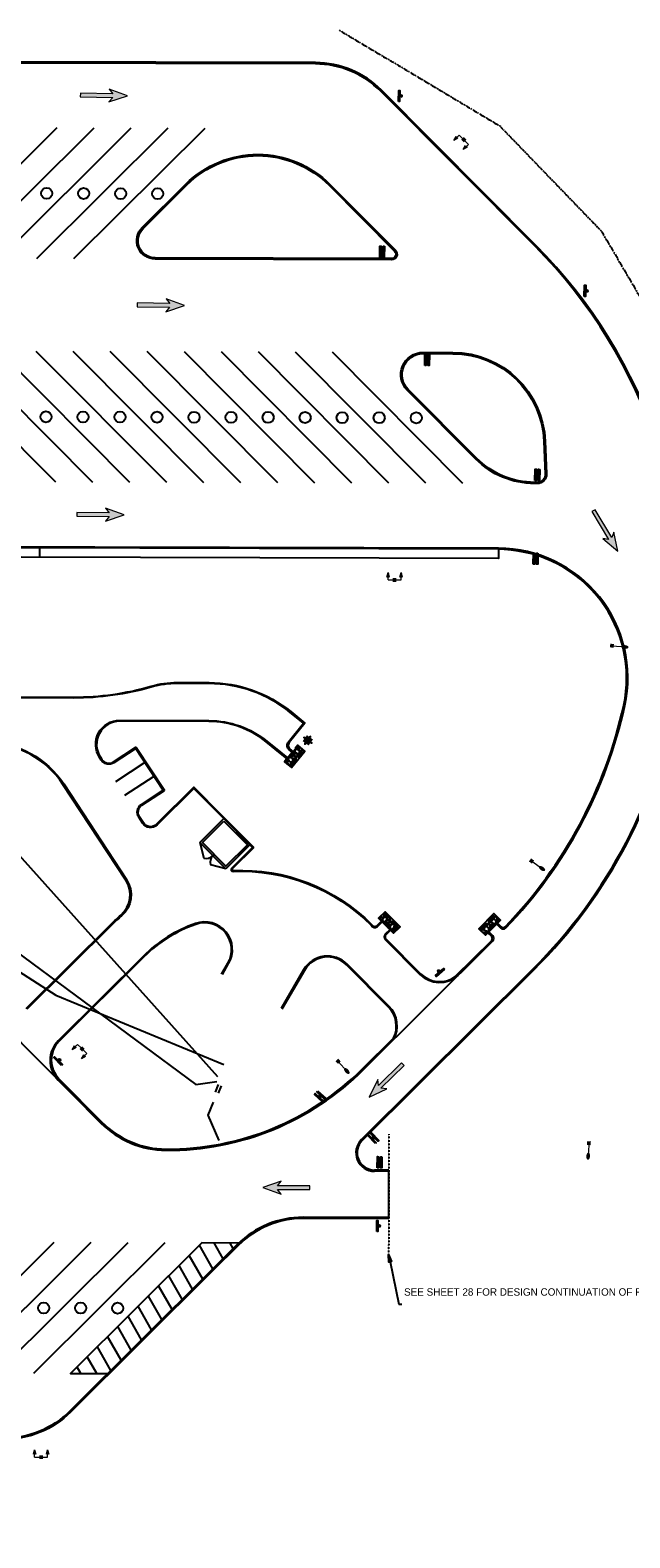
# Model space of a CAD drawing. Header units: feet. Extents: x 130225 to 136325, y 575087 to 575951.
# Tile 7 of 10: x 133350 to 133674, y 575136 to 575951. Entities that reach past the tile are written whole.
import ezdxf
from ezdxf import colors
from ezdxf.entities.mleader import LeaderData, LeaderLine
from ezdxf.math import Vec2, Vec3

# ---------------------------------------------------------------- set-up
doc = ezdxf.new("R2010")
doc.units = ezdxf.units.FT
doc.header["$MEASUREMENT"] = 0
doc.linetypes.add('OhDOT_USTN2', pattern=[0.11, 0.069, -0.041])
doc.linetypes.add('stream', pattern=[1.4, 0.7, -0.1, 0.1, -0.1, 0.1, -0.1, 0.1, -0.1])
for name, color, linetype in [('BD_P_Building', 4, 'Continuous'), ('C-ELEC', 83, 'UTIL-ELEC-GENERAL'), ('C-SAN SERV', 43, 'UTIL-SAN-SERV'), ('C-WAT', 153, 'UTIL-WATER'), ('DR_P_Ditch', 133, 'stream'), ('DR_P_Erosion_Control', 7, 'Continuous'), ('LT_P_Luminaires', 2, 'Continuous'), ('PM_P_Parking_Lot_Stall', 7, 'Continuous'), ('PV_P_Curb', 120, 'Continuous'), ('PV_P_EOP', 7, 'Continuous'), ('PV_P_Walk', 231, 'Continuous'), ('SG_P_Text', 7, 'Continuous'), ('SH_Text', 7, 'Continuous'), ('SN_P_Signs', 120, 'Continuous'), ('UT_P_Misc_Cells', 7, 'Continuous')]:
    doc.layers.add(name, color=color, linetype=linetype)
doc.styles.add('CBUS', font='font31.shx', dxfattribs={"height": 0.1})
doc.styles.add('Simplex', font='simplex.shx')
doc.linetypes.add('UTIL-ELEC-GENERAL', pattern='A,1,-0.1,["E",Simplex,S=0.1,R=0,X=-0.033,Y=-0.05],-0.1', length=1.2)
doc.linetypes.add('UTIL-SAN-SERV', pattern='A,1,-0.15,["SS",Simplex,S=0.1,R=0,X=-0.0825,Y=-0.05],-0.15', length=1.3)
doc.linetypes.add('UTIL-WATER', pattern='A,1,-0.1,["W",Simplex,S=0.1,R=0,X=-0.033,Y=-0.05],-0.1', length=1.2)

# ---------------------------------------------------------------- blocks, each defined once
blk = doc.blocks.new('Dim1')
h = blk.add_hatch(color=4)
h.dxf.hatch_style = 1
h.paths.add_polyline_path([(0, 0), (-1, -0.2), (-1, 0.2)])
at = {"color": 4}
blk.add_lwpolyline([(0, 0), (-1, -0.2), (-1, 0.2), (0, 0)], dxfattribs=at)
blk = doc.blocks.new('ITS Pole')
at = {"layer": 'UT_P_Misc_Cells', "linetype": 'Continuous', "lineweight": 0}
h = blk.add_hatch(color=256, dxfattribs=at)
edge = h.paths.add_edge_path()
edge.add_ellipse((-1.82, 1.38), major_axis=(-0.659, 0.472), ratio=0.823989, start_angle=0, end_angle=360, ccw=False)
h = blk.add_hatch(color=256, dxfattribs=at)
edge = h.paths.add_edge_path()
edge.add_ellipse((1.29, 1.89), major_axis=(0.472, 0.659), ratio=0.823989, start_angle=0, end_angle=360)
h = blk.add_hatch(color=256, dxfattribs=at)
edge = h.paths.add_edge_path()
edge.add_ellipse((-1.38, -1.82), major_axis=(-0.472, -0.659), ratio=0.823989, start_angle=0, end_angle=360, ccw=False)
h = blk.add_hatch(color=256, dxfattribs=at)
edge = h.paths.add_edge_path()
edge.add_ellipse((1.89, -1.29), major_axis=(0.659, -0.472), ratio=0.823989, start_angle=0, end_angle=360)
at = {"layer": 'UT_P_Misc_Cells', "linetype": 'Continuous', "lineweight": 0, "extrusion": (0, 0, -1)}
blk.add_solid([(0.46, 2.79), (-2.79, 0.46), (2.79, -0.46), (-0.46, -2.79)], dxfattribs=at)
blk = doc.blocks.new('*U895')
at = {"color": 0}
blk.add_lwpolyline([(0.034, -0.073), (-0.075, 0.029), (-0.065, 0.041), (0.044, -0.062)], close=True, dxfattribs=at)
blk.add_ellipse((0, 0), major_axis=(0.0032, -0.0146), ratio=1, start_param=0.600292, end_param=6.883477, dxfattribs=at)
blk = doc.blocks.new('*U896')
at = {"color": 0}
blk.add_lwpolyline([(0.03, -0.075), (-0.074, 0.034), (-0.063, 0.044), (0.041, -0.065)], close=True, dxfattribs=at)
blk.add_ellipse((0, 0), major_axis=(0.0024, -0.0148), ratio=1, start_param=0.600292, end_param=6.883477, dxfattribs=at)
blk = doc.blocks.new('*U901')
h = blk.add_hatch(color=0)
h.dxf.hatch_style = 1
h.paths.add_polyline_path([(12.75, -0.49), (12.75, 0.51), (4, 0.5), (5, 1.74), (0, 0), (5, -1.73), (4, -0.5)])
at = {"color": 0, "linetype": 'Continuous', "lineweight": 0, "flags": 128}
blk.add_lwpolyline([(12.75, -0.49), (12.75, 0.51), (4, 0.5), (5, 1.74), (0, 0), (5, -1.73), (4, -0.5)], close=True, dxfattribs=at)
blk = doc.blocks.new('*U898')
h = blk.add_hatch(color=0)
h.dxf.hatch_style = 1
h.paths.add_polyline_path([(-6.08, 11.22), (-6.94, 10.71), (-2.47, 3.18), (-4.04, 3.41), (0, 0), (-1.06, 5.19), (-1.61, 3.69)])
at = {"color": 0, "linetype": 'Continuous', "lineweight": 0, "flags": 128}
blk.add_lwpolyline([(-6.08, 11.22), (-6.94, 10.71), (-2.47, 3.18), (-4.04, 3.41), (0, 0), (-1.06, 5.19), (-1.61, 3.69)], close=True, dxfattribs=at)
blk = doc.blocks.new('*U905')
h = blk.add_hatch(color=0)
h.dxf.hatch_style = 1
h.paths.add_polyline_path([(-12.74, 0.68), (-12.76, -0.32), (-4.01, -0.44), (-5.02, -1.67), (0, 0), (-4.98, 1.81), (-3.99, 0.56)])
at = {"color": 0, "linetype": 'Continuous', "lineweight": 0, "flags": 128}
blk.add_lwpolyline([(-12.74, 0.68), (-12.76, -0.32), (-4.01, -0.44), (-5.02, -1.67), (0, 0), (-4.98, 1.81), (-3.99, 0.56)], close=True, dxfattribs=at)
blk = doc.blocks.new('*U909')
at = {"color": 0}
blk.add_lwpolyline([(0.037, 0.072), (0.023, -0.077), (0.008, -0.076), (0.022, 0.073)], close=True, dxfattribs=at)
blk.add_ellipse((0, 0), major_axis=(0.0095, 0.0115), ratio=1, start_param=0.600292, end_param=6.883477, dxfattribs=at)
blk = doc.blocks.new('*U910')
at = {"color": 0}
blk.add_lwpolyline([(0.074, -0.032), (-0.076, -0.029), (-0.075, -0.013), (0.075, -0.016)], close=True, dxfattribs=at)
blk.add_ellipse((0, 0), major_axis=(0.0122, -0.0087), ratio=1, start_param=0.600292, end_param=6.883477, dxfattribs=at)
blk = doc.blocks.new('*U906')
at = {"color": 0}
blk.add_lwpolyline([(-0.032, -0.074), (-0.029, 0.076), (-0.013, 0.075), (-0.017, -0.075)], close=True, dxfattribs=at)
blk.add_ellipse((0, 0), major_axis=(-0.0087, -0.0121), ratio=1, start_param=0.600292, end_param=6.883477, dxfattribs=at)
blk = doc.blocks.new('*U912')
h = blk.add_hatch(color=0)
h.dxf.hatch_style = 1
h.paths.add_polyline_path([(9.49, 8.53), (8.79, 9.24), (2.52, 3.15), (2.38, 4.73), (0, 0), (4.8, 2.24), (3.22, 2.43)])
at = {"color": 0, "linetype": 'Continuous', "lineweight": 0, "flags": 128}
blk.add_lwpolyline([(9.49, 8.53), (8.79, 9.24), (2.52, 3.15), (2.38, 4.73), (0, 0), (4.8, 2.24), (3.22, 2.43)], close=True, dxfattribs=at)
blk = doc.blocks.new('CGMP')
at = {"layer": 'LT_P_Luminaires', "linetype": 'Continuous', "lineweight": 0, "true_color": 0xe0e000}
h = blk.add_hatch(color=52, dxfattribs=at)
edge = h.paths.add_edge_path()
edge.add_ellipse((0.35, 0), major_axis=(0.1, 0), ratio=0.5, start_angle=0, end_angle=360)
at = {"layer": 'LT_P_Luminaires', "color": 52, "linetype": 'Continuous', "lineweight": 13, "true_color": 0xe0e000}
blk.add_line((0, 0), (0.25, 0), dxfattribs=at)
at = {"layer": 'LT_P_Luminaires', "color": 7, "linetype": 'Continuous', "lineweight": 0, "extrusion": (0, 0, -1)}
blk.add_solid([(0.05, 0.05), (-0.05, 0.05), (0.05, -0.05), (-0.05, -0.05)], dxfattribs=at)
blk = doc.blocks.new('HMAP')
at = {"layer": 'LT_P_Luminaires', "linetype": 'Continuous', "lineweight": 0, "true_color": 0xe0e000, "extrusion": (0, 0, -1)}
for points in [[(0.175, 0.2), (0.143, 0.08, -0.310881), (0.207, 0.08)], [(-0.175, 0.2), (-0.207, 0.08, -0.310881), (-0.143, 0.08)]]:
    blk.add_hatch(color=52, dxfattribs=at).paths.add_polyline_path(points)
at = {"layer": 'LT_P_Luminaires', "color": 52, "linetype": 'Continuous', "lineweight": 13, "true_color": 0xe0e000}
for p, q in [((-0.175, 0), (-0.175, 0.09)), ((-0.175, 0), (-0.05, 0)), ((0.05, 0), (0.175, 0)), ((0.175, 0), (0.175, 0.09))]:
    blk.add_line(p, q, dxfattribs=at)
at = {"layer": 'LT_P_Luminaires', "color": 52, "linetype": 'Continuous', "lineweight": 0, "true_color": 0xe0e000, "flags": 128}
for points in [[(-0.175, 0.2), (-0.143, 0.08, 0.310881), (-0.207, 0.08)], [(0.175, 0.2), (0.207, 0.08, 0.310881), (0.143, 0.08)]]:
    blk.add_lwpolyline(points, format="xyb", close=True, dxfattribs=at)
at = {"layer": 'LT_P_Luminaires', "color": 7, "linetype": 'Continuous', "lineweight": 0, "extrusion": (0, 0, -1)}
blk.add_solid([(0.05, 0.05), (-0.05, 0.05), (0.05, -0.05), (-0.05, -0.05)], dxfattribs=at)

msp = doc.modelspace()

# ---------------------------------------------------------------- hatches: boundary and pattern name
at = {"layer": 'DR_P_Erosion_Control'}
h = msp.add_hatch(dxfattribs=at)
h.set_pattern_fill('GRAVEL', color=256, scale=4, angle=276.19524)
h.set_pattern_definition([(144.208028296, (-453022.50726, 646216.71018), (-39.24309440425, 27.92811382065), [0.538144, -53.276352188]), (101.16498152, (-453022.94378, 646217.02491), (9.156645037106, -47.288009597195), [0.923472, -91.423699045]), (48.70568787, (-453023.1226, 646217.9309), (-39.42636588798, -44.51473545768), [0.651152, -64.464130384]), (183.468929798, (-453024.2851, 646219.37388), (79.96446162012, 4.6567024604), [0.840952, -83.254232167]), (209.02889497, (-453025.12452, 646219.323), (45.56134116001, 25.06320393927), [0.82462, -81.637492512]), (273.468929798, (-453025.84554, 646218.92284), (-4.6567024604, 79.96446162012), [0.840952, -83.254232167]), (313.889481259, (-453025.79466, 646218.08343), (-45.378069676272, 47.379645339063), [1.112116, -110.099394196]), (348.450569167, (-453025.02366, 646217.28196), (90.507743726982, -18.33980167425), [1.049952, -103.945285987]), (37.624806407, (-453023.99497, 646217.07174), (48.242979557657, 37.42479022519), [0.8438, -83.53629244]), (91.4315991, (-453023.32666, 646217.58687), (0.77169847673, -44.17470409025), [0.963328, -47.203050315]), (138.59267859, (-453023.35073, 646218.5499), (-48.923042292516, 42.971338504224), [1.245792, -123.33350002]), (55.009315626, (-453023.89752, 646215.4327), (20.83816858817, 30.42648073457), [0.425204, -42.09537925]), (87.66447518, (-453023.65369, 646215.78103), (-2.34160703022, -52.55965065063), [0.808948, -80.086045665]), (141.1952408, (-453023.6207, 646216.5893), (-3.976639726, -0.431667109), [0.565684, -5.09117025]), (119.39383131, (-453023.17374, 646216.9195), (10.11161499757, -19.0198644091), [0.304632, -30.158460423]), (207.99665028, (-453023.32326, 646217.1849), (11.4982520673, 5.2716410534), [0.430812, -21.109847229]), (307.15899732, (-453023.70366, 646216.98266), (9.248280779, -11.066584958), [0.699716, -22.62409158]), (77.76029197, (-453023.281, 646216.425), (-3.113305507, -8.3849465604), [0.505964, -12.14314664]), (292.584781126, (-453023.57363, 646219.49134), (16.24659026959, -38.47139592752), [0.7088, -70.171380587]), (346.541416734, (-453023.3014, 646218.8369), (-45.46970541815, 11.1582206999), [0.594644, -58.86963099]), (209.39383131, (-453022.4857, 646216.51135), (19.0198644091, 10.11161499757), [0.60926, -29.853832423]), (259.805700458, (-453023.0165, 646216.21232), (7.61324808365, 41.0613985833), [0.7088, -70.171380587]), (255.63919557, (-453026.03914, 646219.2237), (5.7949439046, 20.7465328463), [0.68352, -33.49249498]), (210.97038136, (-453026.20867, 646218.56155), (41.58470143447, 24.63153682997), [0.572712, -56.698572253]), (342.99665028, (-453026.458, 646216.0399), (20.7465328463, -5.7949439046), [0.60926, -29.853832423]), (293.54926543, (-453025.87537, 646215.86175), (-21.51823132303, 49.969647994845), [0.670524, -66.381694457]), (345.63919557, (-453026.6695, 646217.98847), (-20.7465328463, 5.7949439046), [0.34176, -33.83425498]), (17.50517327, (-453026.4839, 646216.2785), (15.4748917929, 5.7033081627), [0.20396, -20.192118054]), (82.15899732, (-453026.2894, 646216.3399), (-2.6816383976, -12.3615862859), [0.82462, -15.667802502]), (102.20424675, (-453026.1769, 646217.15677), (8.29331081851, -39.33473014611), [0.7642, -75.655692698]), (219.88530832, (-453024.0616, 646216.9438), (7.5216123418, 4.8399739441), [0.576888, -13.845317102]), (269.35246738, (-453024.50422, 646216.57388), (-0.61493859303, -68.46620955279), [1.007176, -99.710250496]), (337.14063669, (-453024.5156, 646215.56677), (-29.56314651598, 12.88488913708), [0.411824, -40.770696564]), (6.1952408, (-453024.136, 646215.4068), (3.544972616, 4.408306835), [0.24, -3.76]), (36.451677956, (-453026.06622, 646217.24926), (-26.1098096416, -18.92822866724), [0.555696, -55.014079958]), (324.208028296, (-453025.61924, 646217.57942), (39.24309440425, -27.92811382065), [1.076288, -52.738208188]), (276.1952408, (-453024.7462, 646216.95), (4.408306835, -3.544972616), [1.04, -2.96]), (241.50008726, (-453024.63398, 646215.91603), (-23.51980698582, -42.78806702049), [0.632456, -62.613097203]), (170.24984489, (-453024.93576, 646215.3602), (-16.33822601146, 2.24997128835), [0.582408, -28.538031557]), (123.841216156, (-453025.50976, 646215.45885), (-47.968072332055, 71.23948369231), [0.94826, -93.87789673]), (91.621319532, (-453026.03784, 646216.24646), (-1.63503269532, 52.12798354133), [1.003196, -99.316293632])])
h.paths.add_polyline_path([(133498.04, 575561.05), (133494.16, 575564.2), (133492.74, 575562.45), (133492.74, 575562.45), (133488.34, 575557), (133486.93, 575555.25), (133490.81, 575552.11)])
h = msp.add_hatch(dxfattribs=at)
h.set_pattern_fill('GRAVEL', color=256, scale=4)
h.set_pattern_definition([(228.012787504, (2.88, 4), (-32, -36), [0.538144, -53.276352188]), (184.969740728, (2.52, 3.6), (48, 4), [0.923472, -91.423699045]), (132.51044708, (1.6, 3.52), (40, -44), [0.651152, -64.464130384]), (267.273689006, (0.04, 2.52), (4, 80), [0.840952, -83.254232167]), (292.833654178, (0, 1.68), (-20, 48), [0.82462, -81.637492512]), (357.273689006, (0.32, 0.92), (-80, 4), [0.840952, -83.254232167]), (37.694240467, (1.16, 0.88), (-52, -40), [1.112116, -110.099394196]), (72.255328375, (2.04, 1.56), (28, 88), [1.049952, -103.945285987]), (121.429565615, (2.36, 2.56), (-32, 52), [0.8438, -83.53629244]), (175.23635831, (1.92, 3.28), (44, -4), [0.963328, -47.203050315]), (222.397437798, (0.96, 3.36), (-48, -44), [1.245792, -123.33350002]), (138.814074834, (4, 2.48), (-28, 24), [0.425204, -42.09537925]), (171.46923439, (3.68, 2.76), (52, -8), [0.808948, -80.086045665]), (225, (2.88, 2.88), (-4e-16, -4), [0.565684, -5.09117025]), (203.19859051, (2.6, 3.36), (20, 8), [0.304632, -30.158460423]), (291.80140949, (2.32, 3.24), (-4, 12), [0.430812, -21.109847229]), (30.96375653, (2.48, 2.84), (12, 8), [0.699716, -22.62409158]), (161.56505118, (3.08, 3.2), (8, -4), [0.505964, -12.14314664]), (16.389540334, (0, 3.24), (40, 12), [0.7088, -70.171380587]), (70.34617594, (0.68, 3.44), (-16, -44.00000000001), [0.594644, -58.86963099]), (293.19859051, (3.08, 4), (-8, 20), [0.60926, -29.853832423]), (343.610459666, (3.32, 3.44), (-40, 12), [0.7088, -70.171380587]), (339.44395478, (0, 0.76), (-20, 8), [0.68352, -33.49249498]), (294.77514057, (0.64, 0.52), (-20, 44), [0.572712, -56.698572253]), (66.80140949, (3.12, 0), (8, 20), [0.60926, -29.853832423]), (17.354024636, (3.36, 0.56), (-52, -16), [0.670524, -66.381694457]), (69.44395478, (1.16, 0), (-8, -20), [0.34176, -33.83425498]), (101.30993247, (2.88, 0), (-4, 16), [0.20396, -20.192118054]), (165.96375653, (2.84, 0.2), (12, -4), [0.82462, -15.667802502]), (186.009005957, (2.04, 0.4), (40, 4), [0.7642, -75.655692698]), (303.69006753, (2.48, 2.48), (-4, 8), [0.576888, -13.845317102]), (353.157226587, (2.8, 2), (68, -8), [1.007176, -99.710250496]), (60.9453959, (3.8, 1.88), (-16, -28), [0.411824, -40.770696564]), (90, (4, 2.24), (-4, 4), [0.24, -3.76]), (120.256437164, (1.96, 0.52), (16, -28), [0.555696, -55.014079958]), (48.012787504, (1.68, 1), (32, 36), [1.076288, -52.738208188]), (0, (2.4, 1.8), (4, 4), [1.04, -2.96]), (325.30484647, (3.44, 1.8), (40, -28), [0.632456, -62.613097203]), (254.0546041, (3.96, 1.44), (-4, -16), [0.582408, -28.538031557]), (207.645975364, (3.8, 0.88), (-76, -40), [0.94826, -93.87789673]), (175.42607874, (2.96, 0.44), (-52, 4), [1.003196, -99.316293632])])
h.paths.add_polyline_path([(133541.31, 575474.3), (133537.77, 575470.77), (133539.35, 575469.18), (133539.35, 575469.18), (133544.29, 575464.22), (133545.88, 575462.62), (133549.42, 575466.15)])
h = msp.add_hatch(dxfattribs=at)
h.set_pattern_fill('GRAVEL', color=256, scale=4, angle=90.72757)
h.set_pattern_definition([(318.74035662, (710711.57925, 449244.77207), (36.40343784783, -31.54028713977), [0.538144, -53.276352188]), (275.697309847, (710711.98378, 449244.41718), (-4.609188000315, 47.945337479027), [0.923472, -91.423699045]), (223.238016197, (710712.07546, 449243.49827), (43.48852710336, 40.5554929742), [0.651152, -64.464130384]), (358.001258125, (710713.09519, 449241.9511), (-80.044342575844, 2.983826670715), [0.840952, -83.254232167]), (23.561223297, (710713.93563, 449241.92176), (-47.74216731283, -20.607898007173), [0.82462, -81.637492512]), (88.001258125, (710714.6915, 449242.25139), (-2.983826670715, -80.044342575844), [0.840952, -83.254232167]), (128.421809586, (710714.72083, 449243.09183), (40.657078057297, -51.48788210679), [1.112116, -110.099394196]), (162.982897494, (710714.02971, 449243.96312), (-88.348452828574, 26.880306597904), [1.049952, -103.945285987]), (212.157134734, (710713.02573, 449244.2704), (-51.58946718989, -32.65772305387), [0.8438, -83.53629244]), (265.96392743, (710712.31138, 449243.8213), (3.44095954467, 44.04724506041), [0.963328, -47.203050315]), (313.125006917, (710712.24357, 449242.86035), (44.605963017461, -47.437412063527), [1.245792, -123.33350002]), (229.54164395, (710713.0849, 449245.9113), (-23.64251721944, -28.3024977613), [0.425204, -42.09537925]), (262.19680351, (710712.80899, 449245.58775), (7.33905196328, 52.09739260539), [0.808948, -80.086045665]), (315.7275691, (710712.6992, 449244.7863), (3.999677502, 0.050792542), [0.565684, -5.09117025]), (293.92615963, (710712.22275, 449244.5002), (-8.2533177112, 19.89680242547), [0.304632, -30.158460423]), (22.5289786, (710712.3463, 449244.2218), (-11.9482399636, -4.1520551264), [0.430812, -21.109847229]), (121.69132565, (710712.7442, 449244.3868), (-8.1517326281, 11.89744742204), [0.699716, -22.62409158]), (252.2926203, (710712.3766, 449244.9822), (3.8980924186, 8.050147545), [0.505964, -12.14314664]), (107.117109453, (710712.37575, 449241.90195), (-12.50695792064, 39.8443973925), [0.7088, -70.171380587]), (161.07374506, (710712.16714, 449242.57936), (44.19962268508, -15.43999204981), [0.594644, -58.86963099]), (23.92615963, (710711.5767, 449244.97205), (-19.89680242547, -8.2533177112), [0.60926, -29.853832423]), (74.338028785, (710712.13361, 449245.21915), (-11.491107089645, -40.1491526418), [0.7088, -70.171380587]), (70.1715239, (710714.85555, 449241.93345), (-7.74539229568, -20.09997259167), [0.68352, -33.49249498]), (25.50270969, (710715.0874, 449242.57644), (-43.74248981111, -20.55710546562), [0.572712, -56.698572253]), (157.52897861, (710715.5759, 449245.06284), (-20.09997259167, 7.7453922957), [0.60926, -29.853832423]), (108.081593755, (710715.01287, 449245.29571), (16.65901304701, -51.79263735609), [0.670524, -66.381694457]), (160.1715239, (710715.60076, 449243.103), (20.09997259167, -7.74539229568), [0.34176, -33.83425498]), (192.0375016, (710715.5789, 449244.8229), (-15.9479174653, -4.2028476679), [0.20396, -20.192118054]), (256.69132565, (710715.3794, 449244.7803), (3.847299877, 12.0498250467), [0.82462, -15.667802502]), (276.736575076, (710715.18962, 449243.97785), (-4.507602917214, 39.9459824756), [0.7642, -75.655692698]), (34.41763664, (710713.1042, 449244.3914), (-7.9485624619, -4.1012625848), [0.576888, -13.845317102]), (83.884795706, (710713.5801, 449244.71747), (7.13588179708, 68.09610261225), [1.007176, -99.710250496]), (151.67296502, (710713.6874, 449245.7189), (28.2009126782, -15.643162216), [0.411824, -40.770696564]), (180.7275691, (710713.325, 449245.9143), (-3.94888496, -4.050470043), [0.24, -3.76]), (210.984006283, (710715.07065, 449243.89633), (27.7945723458, 16.35425779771), [0.555696, -55.014079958]), (138.740356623, (710714.59424, 449243.61026), (-36.40343784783, 31.54028713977), [1.076288, -52.738208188]), (90.7275691, (710713.785, 449244.32), (-4.050470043, 3.94888496), [1.04, -2.96]), (56.03241559, (710713.77196, 449245.35996), (27.4898170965, 40.352322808), [0.632456, -62.613097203]), (344.78217322, (710714.1253, 449245.8845), (16.0495025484, -3.7965073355), [0.582408, -28.538031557]), (298.373544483, (710714.68731, 449245.73161), (40.961833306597, -75.48594711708), [0.94826, -93.87789673]), (266.15364786, (710715.13794, 449244.89727), (-3.339374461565, -52.04660006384), [1.003196, -99.316293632])])
h.paths.add_polyline_path([(133591.99, 575465.04), (133595.56, 575461.54), (133597.13, 575463.15), (133597.13, 575463.14), (133602.03, 575468.14), (133603.61, 575469.75), (133600.04, 575473.25)])

# ---------------------------------------------------------------- linework, layer by layer
at = {"layer": 'BD_P_Building', "flags": 128}
for points in [[(133441.22, 575511.61), (133454.26, 575524.57)], [(133468.36, 575510.39), (133455.32, 575497.43)]]:
    msp.add_lwpolyline(points, dxfattribs=at)
msp.add_lwpolyline([(133454.25, 575523.16), (133466.95, 575510.4), (133455.33, 575498.84), (133442.64, 575511.6)], close=True, dxfattribs=at)
at = {"layer": 'BD_P_Building'}
for points in [[(133441.22, 575511.61), (133455.32, 575497.43)], [(133441.22, 575511.61), (133443.44, 575503.24)], [(133455.32, 575497.43), (133446.97, 575499.69)]]:
    msp.add_lwpolyline(points, dxfattribs=at)
msp.add_circle((133448.27, 575504.52), 0.25, dxfattribs=at)
for centre, start, end in [((133444.75, 575508.06), 254.84572, 314.84572), ((133451.8, 575500.97), 134.84572, 194.84572)]:
    msp.add_arc(centre, 5, start, end, dxfattribs=at)
at = {"layer": 'C-ELEC', "color": 9, "linetype": 'ByBlock', "flags": 128}
msp.add_lwpolyline([(133105.31, 575588.58), (133105.31, 575585.71, -0.414214), (133104.31, 575584.71), (133091.24, 575584.71, 0.414214), (133089.24, 575582.71), (133089.24, 575545.37, 0.30396), (133092.34, 575540.74), (133247.96, 575503.34), (133363.44, 575429.16), (133454.27, 575391.78)], format="xyb", dxfattribs=at)
for points in [[(133449.73, 575376.77), (133451.4, 575380.89)], [(133451.41, 575376.19), (133453, 575380.15)], [(133451.72, 575350.61), (133445.85, 575364.42), (133448.71, 575371.37)]]:
    msp.add_lwpolyline(points, dxfattribs=at)
at = {"layer": 'C-SAN SERV', "color": 9, "linetype": 'ByBlock', "flags": 128}
msp.add_lwpolyline([(133451.06, 575385.01), (133278.28, 575577.65)], dxfattribs=at)
at = {"layer": 'C-WAT', "color": 9, "linetype": 'ByBlock', "flags": 128}
msp.add_lwpolyline([(133122.19, 575604.04), (133122.19, 575627.54), (133194.82, 575627.54), (133194.82, 575584.6), (133275.95, 575501.66), (133439.06, 575380.86), (133450.4, 575382.57)], dxfattribs=at)
at = {"layer": 'Defpoints'}
for centre in [(133358.5, 575862.33), (133378.5, 575862.28), (133398.5, 575862.22), (133418.5, 575862.17), (133358.17, 575741.62), (133378.17, 575741.57), (133398.17, 575741.51), (133418.17, 575741.46), (133438.17, 575741.4), (133458.17, 575741.35), (133478.17, 575741.3), (133498.17, 575741.24), (133518.17, 575741.19), (133538.17, 575741.13), (133558.17, 575741.08), (133356.88, 575260.2), (133376.88, 575260.15), (133396.88, 575260.09)]:
    msp.add_circle(centre, 3, dxfattribs=at)
at = {"layer": 'DR_P_Ditch', "flags": 128}
msp.add_lwpolyline([(133516.52, 575950.52), (133603.22, 575898.85), (133658.24, 575841.91), (133696.18, 575777.2), (133715.58, 575716.9), (133728.51, 575645.11), (133748.89, 575591.84), (133774.64, 575556.89), (133812.79, 575511.34), (133843.96, 575476.25), (133896.77, 575424.88)], dxfattribs=at)
at = {"layer": 'DR_P_Erosion_Control'}
for points in [[(133488.34, 575557), (133486.93, 575555.25), (133490.81, 575552.11), (133498.04, 575561.05), (133494.16, 575564.2), (133492.74, 575562.45)], [(133544.29, 575464.22), (133545.88, 575462.62), (133549.42, 575466.15), (133541.31, 575474.3), (133537.77, 575470.77), (133539.35, 575469.18)], [(133602.03, 575468.14), (133603.61, 575469.75), (133600.04, 575473.25), (133591.99, 575465.04), (133595.56, 575461.54), (133597.13, 575463.15)]]:
    msp.add_lwpolyline(points, dxfattribs=at)
at = {"layer": 'PM_P_Parking_Lot_Stall', "linetype": 'Continuous'}
for p, q in [((133448.32, 575281.34), (133441.08, 575294.09)), ((133453.83, 575286.82), (133449.02, 575295.31)), ((133459.34, 575292.3), (133457.65, 575295.28)), ((133442.81, 575275.85), (133435.57, 575288.6)), ((133431.78, 575264.89), (133424.55, 575277.64)), ((133437.29, 575270.37), (133430.06, 575283.12)), ((133426.27, 575259.41), (133419.04, 575272.16)), ((133415.24, 575248.44), (133408.01, 575261.19)), ((133420.76, 575253.92), (133413.52, 575266.67)), ((133409.73, 575242.96), (133402.5, 575255.71)), ((133398.71, 575231.99), (133391.47, 575244.74)), ((133404.22, 575237.47), (133396.99, 575250.23)), ((133393.2, 575226.51), (133385.96, 575239.26)), ((133376.92, 575224.79), (133374.94, 575228.29)), ((133385.56, 575224.77), (133380.45, 575233.78))]:
    msp.add_line(p, q, dxfattribs=at)
at = {"layer": 'PM_P_Parking_Lot_Stall', "flags": 128}
for points in [[(133363.95, 575897.67), (133293.05, 575827.15)], [(133383.95, 575897.62), (133313.05, 575827.1)], [(133403.95, 575897.56), (133333.05, 575827.04)], [(133423.95, 575897.51), (133353.05, 575826.99)], [(133443.95, 575897.45), (133373.05, 575826.93)], [(133363.43, 575706.25), (133292.91, 575777.15)], [(133383.43, 575706.2), (133312.91, 575777.1)], [(133403.43, 575706.14), (133332.91, 575777.04)], [(133423.43, 575706.09), (133352.91, 575776.99)], [(133443.43, 575706.03), (133372.91, 575776.93)], [(133463.43, 575705.98), (133392.91, 575776.88)], [(133483.43, 575705.93), (133412.91, 575776.83)], [(133503.43, 575705.87), (133432.91, 575776.77)], [(133523.43, 575705.82), (133452.91, 575776.72)], [(133543.43, 575705.76), (133472.91, 575776.67)], [(133563.43, 575705.71), (133492.91, 575776.61)], [(133583.43, 575705.66), (133512.91, 575776.56)], [(133411.56, 575554.93), (133395.67, 575544.51)], [(133416.49, 575547.41), (133400.61, 575536.99)], [(133362.33, 575295.54), (133291.43, 575225.02)], [(133382.33, 575295.49), (133311.43, 575224.97)], [(133402.33, 575295.43), (133331.43, 575224.91)], [(133422.33, 575295.38), (133351.43, 575224.86)], [(133462.33, 575295.27), (133442.33, 575295.32), (133371.43, 575224.8), (133391.43, 575224.75)]]:
    msp.add_lwpolyline(points, dxfattribs=at)
at = {"layer": 'PV_P_Curb'}
for p, q in [((133503.69, 575932.96), (133014.1, 575934.28)), ((133622.83, 575834.22), (133539.48, 575918.02)), ((133529.02, 575350.69), (133621.78, 575442.95)), ((133543.39, 575334.72), (133535.58, 575334.74))]:
    msp.add_line(p, q, dxfattribs=at)
for points in [[(133539.48, 575918.02, 0.198912), (133503.69, 575932.96)], [(133700.82, 575601.86, 0.233557), (133622.83, 575834.22)], [(133606.16, 575466.04, 0.138788), (133670.24, 575585.77, 0.464816), (133605.69, 575669.87), (133602.7, 575670.1), (133021.12, 575671.67)], [(133339.09, 575590.31), (133373.05, 575590.22, 0.071068), (133414.93, 575596.09, -0.071068), (133429.08, 575598.07), (133446.26, 575598.03, -0.170954), (133490.4, 575582.35), (133498.05, 575576.16), (133489.56, 575565.66, 0.414214), (133489.93, 575562.15), (133491.48, 575560.89), (133491.17, 575560.5)], [(133621.78, 575442.95, 0.155195), (133699.25, 575591.7)], [(133488.66, 575557.39), (133488.34, 575557), (133484.84, 575559.83), (133477.19, 575566.02, 0.170954), (133446.2, 575577.03), (133398.04, 575577.16, 0.597392), (133387.55, 575557.8), (133388.41, 575556.49, 0.414214), (133394.64, 575555.2), (133406.77, 575563.15), (133422.12, 575539.74)], [(133347.52, 575421.94), (133393.48, 575467.65, -0.01756), (133398.61, 575472.4, 0.37607), (133401.25, 575491.33), (133367.36, 575543, 0.252041), (133326.11, 575565.35)], [(133470.48, 575508.97), (133458.8, 575497.36, 0.685557), (133459.18, 575496.51, -0.211332), (133534.2, 575467.27), (133534.75, 575466.72, 0.414214), (133536.87, 575466.71), (133539.35, 575469.18), (133544.29, 575464.22), (133541.81, 575461.75, 0.414213), (133541.8, 575459.63), (133560.55, 575440.78, 0.367186), (133579.25, 575439.2)], [(133604.12, 575466.1, 0.391751), (133606.16, 575466.04, 0.391751)], [(133598.96, 575458.81, 0.411034), (133598.93, 575460.92)], [(133365.22, 575383.83), (133388.33, 575360.59, 0.197903), (133422.98, 575346.04, 0.199922), (133529.28, 575389.5), (133545.85, 575405.98)], [(133529.02, 575350.69, 0.668179), (133535.58, 575334.74)], [(133543.32, 575308.39), (133497.08, 575308.51, 0.198912), (133462.15, 575294.16), (133448.11, 575280.19), (133371.49, 575203.98, -0.198912), (133335.62, 575189.23), (132648.56, 575191.08, 0.1505), (132584.18, 575171.45)]]:
    msp.add_lwpolyline(points, format="xyb", dxfattribs=at)
for points in [[(133410.64, 575843.43), (133434.24, 575866.91, -0.414214), (133511.07, 575866.7), (133546.46, 575831.12, -0.668179), (133544.8, 575827.14), (133417.19, 575827.48, -0.668179)], [(133623.54, 575706.22), (133622.08, 575706.22, -0.198912), (133590.76, 575719.29), (133553.82, 575756.43, -0.668179), (133561.88, 575775.76), (133578, 575775.72, -0.401556), (133627.16, 575728.39), (133627.88, 575710.73, -0.426986)]]:
    msp.add_lwpolyline(points, format="xyb", close=True, dxfattribs=at)
at = {"layer": 'PV_P_Curb', "flags": 128}
for points in [[(133453.2, 575526.34), (133438.04, 575541.59), (133417.83, 575521.49, -0.474754), (133410.9, 575522.21), (133408.7, 575525.56, -0.414214), (133410, 575531.79), (133422.12, 575539.74)], [(133453.02, 575440.62), (133456.42, 575446.47, 0.696398), (133439.1, 575467.45, 0.112196), (133411.11, 575449.93), (133365.15, 575404.21, 0.406063), (133365.22, 575383.83)], [(133545.85, 575405.98, 0.323822), (133543.2, 575422.77), (133520.55, 575445.54, 0.493041), (133497.74, 575442.6), (133485.58, 575421.69)]]:
    msp.add_lwpolyline(points, format="xyb", dxfattribs=at)
msp.add_lwpolyline([(133470.48, 575508.97), (133453.2, 575526.34)], dxfattribs=at)
at = {"layer": 'PV_P_Curb'}
for points in [[(133596.9, 575462.91), (133602.03, 575468.14), (133604.12, 575466.1)], [(133598.93, 575460.92), (133596.9, 575462.91)], [(133579.25, 575439.2), (133598.96, 575458.81)], [(133579.25, 575439.2), (133598.96, 575458.81)]]:
    msp.add_lwpolyline(points, dxfattribs=at)
at = {"layer": 'PV_P_EOP'}
for p, q in [((133503.69, 575932.29), (133014.1, 575933.61)), ((133622.36, 575833.75), (133539, 575917.55)), ((133528.55, 575351.16), (133621.31, 575443.43)), ((133543.39, 575334.05), (133535.58, 575334.07))]:
    msp.add_line(p, q, dxfattribs=at)
for points in [[(133539, 575917.55, 0.198912), (133503.69, 575932.29)], [(133700.14, 575601.78, 0.233713), (133622.36, 575833.75)], [(133623.53, 575705.55), (133622.07, 575705.55, -0.198912), (133590.29, 575718.82), (133553.34, 575755.96, -0.668179), (133561.88, 575776.43), (133578, 575776.38, -0.401556), (133627.82, 575728.42), (133628.54, 575710.75, -0.426986), (133623.53, 575705.55)], [(133606.56, 575465.5, 0.138898), (133670.89, 575585.63, 0.478038), (133602.7, 575670.6), (133021.12, 575672.17)], [(133621.31, 575443.43, 0.155345), (133698.62, 575591.97)], [(133469.77, 575508.97), (133458.45, 575497.71, 0.685557), (133459.2, 575496.01, -0.211332), (133533.84, 575466.92), (133534.4, 575466.37, 0.414214), (133537.23, 575466.36), (133539.71, 575468.82)], [(133543.94, 575464.57), (133541.46, 575462.1, 0.414213), (133541.45, 575459.28), (133560.19, 575440.43, 0.39708), (133580.76, 575439.77)], [(133603.77, 575465.51, 0.40625), (133606.56, 575465.5)], [(133276.33, 575451.48, -0.198912), (133311.64, 575436.74), (133355.9, 575392.25), (133387.86, 575360.12, 0.197903), (133422.98, 575345.38, 0.199922), (133529.75, 575389.02), (133599.43, 575458.34), (133599.56, 575458.46)], [(133599.56, 575458.46, 0.411207), (133599.51, 575461.28)], [(133528.55, 575351.16, 0.668179), (133535.58, 575334.07)], [(133543.33, 575309.05), (133497.08, 575309.18, 0.198912), (133461.68, 575294.63), (133447.64, 575280.67), (133371.02, 575204.45, -0.198912), (133335.62, 575189.9), (132648.56, 575191.75, 0.1505), (132583.81, 575172)]]:
    msp.add_lwpolyline(points, format="xyb", dxfattribs=at)
msp.add_lwpolyline([(133410.17, 575843.91), (133433.76, 575867.38, -0.414214), (133511.55, 575867.17), (133546.94, 575831.59, -0.668179), (133544.8, 575826.47), (133417.19, 575826.82, -0.668179)], format="xyb", close=True, dxfattribs=at)
at = {"layer": 'PV_P_EOP', "flags": 128}
for points in [[(133406.62, 575562.46), (133394.91, 575554.78, -0.414214), (133387.99, 575556.22), (133387.14, 575557.53, -0.597392), (133398.04, 575577.66), (133446.2, 575577.53, -0.170954), (133477.51, 575566.41), (133484.77, 575560.54), (133488.66, 575557.39), (133491.17, 575560.5), (133489.61, 575561.76, -0.414214), (133489.17, 575565.98), (133497.34, 575576.09), (133490.08, 575581.96, 0.170954), (133446.26, 575597.53), (133429.07, 575597.57, 0.071068), (133415.07, 575595.61, -0.071068), (133373.05, 575589.72), (133339.09, 575589.81)], [(133326.11, 575565.85, -0.252041), (133367.78, 575543.27), (133401.67, 575491.6, -0.37607), (133398.94, 575472.02, 0.01756), (133393.84, 575467.3), (133347.88, 575421.58)], [(133438.04, 575540.88), (133418.19, 575521.13, -0.474754), (133410.48, 575521.94), (133408.28, 575525.28, -0.414214), (133409.72, 575532.21), (133421.43, 575539.88)], [(133453.45, 575440.37), (133456.85, 575446.22, 0.696398), (133438.94, 575467.92, 0.112196), (133410.76, 575450.28), (133364.8, 575404.57)], [(133545.98, 575405.17, 0.335963), (133543.56, 575423.12), (133520.91, 575445.89, 0.493041), (133497.31, 575442.86), (133485.15, 575421.94)], [(133364.8, 575404.57, 0.414214), (133364.74, 575383.36)]]:
    msp.add_lwpolyline(points, format="xyb", dxfattribs=at)
for points in [[(133421.43, 575539.88), (133406.62, 575562.46)], [(133469.77, 575508.97), (133452.85, 575525.99)]]:
    msp.add_lwpolyline(points, dxfattribs=at)
at = {"layer": 'PV_P_EOP'}
for points in [[(133438.04, 575540.88), (133452.85, 575525.99)], [(133599.51, 575461.28), (133597.36, 575463.38)], [(133601.56, 575467.67), (133603.77, 575465.51)], [(133543.33, 575309.05), (133543.39, 575334.05)]]:
    msp.add_lwpolyline(points, dxfattribs=at)
at = {"layer": 'PV_P_Walk'}
msp.add_lwpolyline([(133602.7, 575670.6), (133602.68, 575665.11), (133344.81, 575665.8, 0.368716), (133339.86, 575661.6, -0.492355), (133298.02, 575639, 0.149053), (133211.2, 575649.8, 0.038126), (133144.77, 575632.96, 0.32131), (133141.37, 575628.23), (133141.35, 575621.85)], format="xyb", dxfattribs=at)
msp.add_lwpolyline([(133354.88, 575665.77), (133354.9, 575670.77)], dxfattribs=at)
at = {"layer": 'SG_P_Text', "linetype": 'OhDOT_USTN2'}
msp.add_lwpolyline([(133543.45, 575354.05), (133543.27, 575289.05)], dxfattribs=at)

# ---------------------------------------------------------------- block references
at = {"layer": 'LT_P_Luminaires', "color": 52, "linetype": 'Continuous', "lineweight": 0, "xscale": 20, "yscale": 20, "zscale": 20}
for name, p, rotation in [('HMAP', (133583.88, 575891.31), 134.8457154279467), ('CGMP', (133663.9, 575617.98), 354.3966911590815), ('CGMP', (133620.43, 575501.68), 324.3736388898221), ('HMAP', (133377.68, 575400.15), 135.8390314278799), ('CGMP', (133515.98, 575393.44), 312.0807965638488)]:
    msp.add_blockref(name, p, dxfattribs=dict(at, rotation=rotation))
for p in [(133546.49, 575653.48), (133355.51, 575179.63)]:
    msp.add_blockref('HMAP', p, dxfattribs=at)
at = {"layer": 'LT_P_Luminaires', "color": 52, "linetype": 'Continuous', "lineweight": 0, "extrusion": (0, 0, -1), "xscale": 20, "yscale": 20, "zscale": 20, "rotation": 273.2624327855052}
msp.add_blockref('CGMP', (-133651.45, 575349.2), dxfattribs=at)
at = {"layer": 'SH_Text', "xscale": 2, "yscale": 2, "zscale": 2}
for name, p in [('*U905', (133402.22, 575915.07, -1216.76)), ('*U905', (133432.98, 575801.77)), ('*U905', (133400.33, 575688.65)), ('*U898', (133666.99, 575668.99)), ('*U912', (133532.67, 575374.17)), ('*U901', (133475.23, 575325.22))]:
    msp.add_blockref(name, p, dxfattribs=at)
at = {"layer": 'SN_P_Signs', "xscale": 40, "yscale": 40, "zscale": 40}
for name, p in [('*U906', (133549.88, 575914.9)), ('*U906', (133539.76, 575830.87)), ('*U906', (133650.26, 575809.67)), ('*U906', (133564.06, 575772.34)), ('*U906', (133623.6, 575710.27)), ('*U906', (133622.66, 575665.06)), ('*U895', (133506.26, 575374.46)), ('*U896', (133534.95, 575352.04))]:
    msp.add_blockref(name, p, dxfattribs=at)
for name, p, rotation in [('*U906', (133539.76, 575830.87), 180), ('*U906', (133564.06, 575772.34), 180), ('*U906', (133623.6, 575710.27), 180), ('*U906', (133622.66, 575665.06), 180), ('*U909', (133570.46, 575442.18), 316.153769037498), ('*U910', (133365.34, 575394.21), 316.153769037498), ('*U895', (133506.26, 575374.46), 180), ('*U896', (133534.95, 575352.04), 180), ('*U896', (133538.36, 575338.93), 316.153769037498), ('*U896', (133538.36, 575338.93), 136.1537690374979), ('*U896', (133538.08, 575304.46), 316.153769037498)]:
    msp.add_blockref(name, p, dxfattribs=dict(at, rotation=rotation))
at = {"layer": 'UT_P_Misc_Cells'}
msp.add_blockref('ITS Pole', (133499.59, 575566.87, 1213), dxfattribs=at)

# ---------------------------------------------------------------- leaders
at = {"layer": 'SG_P_Text'}
ml = msp.add_multileader_mtext('Standard', dxfattribs=at)
ml.set_content('SEE SHEET 28 FOR DESIGN CONTINUATION OF RAMP', color=256, style='CBUS')
ml.set_leader_properties()
ml.set_arrow_properties(name='Dim1')
ml.build(insert=Vec2(0, 0))
ml.multileader.update_dxf_attribs({"text_left_attachment_type": 2, "text_right_attachment_type": 2, "dogleg_length": 0.04, "scale": 40})
ctx = ml.context
ctx.base_point, ctx.scale, ctx.landing_gap_size, ctx.plane_origin = Vec3(133550.4, 575262.18), 40, 1.2, Vec3(133543.27, 575289.05)
ctx.left_attachment, ctx.right_attachment = 2, 2
notes = []
notes.append((ctx, [(1, (1, 1, 0), (133548.8, 575262.18), (1, 0), 1.6, [(0, [(133543.27, 575289.05)], 0, [])])]))
ctx.mtext.insert, ctx.mtext.width, ctx.mtext.flow_direction = Vec3(133551.6, 575270.85), 69.3358, 5
ml = msp.add_multileader_mtext('Standard', dxfattribs=at)
ml.set_content('SEE SHEET 26 FOR DESIGN CONTINUATION OF RAMP', color=256, style='CBUS')
ml.set_leader_properties()
ml.set_arrow_properties(name='Dim1')
ml.build(insert=Vec2(0, 0))
ml.multileader.update_dxf_attribs({"text_left_attachment_type": 2, "text_right_attachment_type": 2, "dogleg_length": 0.04, "scale": 40})
ctx = ml.context
ctx.base_point, ctx.scale, ctx.landing_gap_size, ctx.plane_origin = Vec3(132614.93, 575136.02), 40, 1.2, Vec3(132609.26, 575165.45)
ctx.left_attachment, ctx.right_attachment = 2, 2
notes.append((ctx, [(1, (1, 1, 0), (132613.33, 575136.02), (1, 0), 1.6, [(0, [(132595.01, 575155.44)], 0, [])])]))
ctx.mtext.insert, ctx.mtext.width, ctx.mtext.flow_direction = Vec3(132616.13, 575144.69), 69.3358, 5
for ctx, leaders in notes:
    for number, flags, end, landing, length, lines in leaders:
        leader = LeaderData()
        leader.index, (leader.has_last_leader_line, leader.has_dogleg_vector, leader.attachment_direction) = number, flags
        leader.last_leader_point, leader.dogleg_vector, leader.dogleg_length = Vec3(end), Vec3(landing), length
        for number, points, colour, breaks in lines:
            line = LeaderLine()
            line.index, line.vertices, line.color, line.breaks = number, Vec3.list(points), colors.encode_raw_color(colour), breaks
            leader.lines.append(line)
        ctx.leaders.append(leader)

doc.saveas('drawing.dxf')
